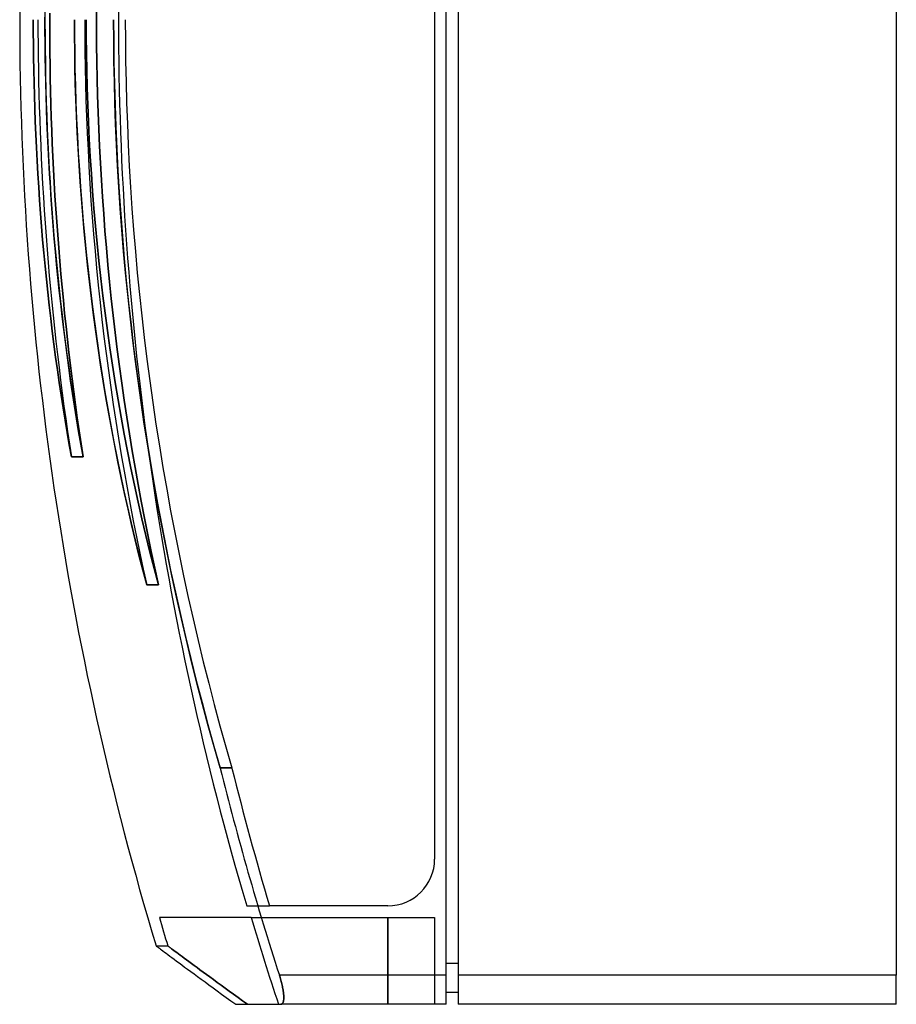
# Model space of a CAD drawing. Header units: millimetres. Extents: x -150 to 20, y -169 to 169.
# Tile 1 of 2: x -150 to 0, y -169 to 0. Entities that reach past the tile are written whole.
import ezdxf

# ---------------------------------------------------------------- set-up
doc = ezdxf.new("R2010")
doc.units = ezdxf.units.MM
doc.layers.add('MAIN-1', color=7, linetype='Continuous')
doc.layers.add('MAIN-2', color=7, linetype='Continuous')

msp = doc.modelspace()

# ---------------------------------------------------------------- linework, layer by layer
at = {"layer": 'MAIN-1'}
for p, q in [((-77, -163.5), (-77, 163.5)), ((-75, 163.5), (-75, -163.5)), ((0, 163.5), (0, -163.5)), ((-79, 143.65), (-79, -143.65)), ((-146.87, 0), (-146.87, -2.08)), ((-140.62, -2.7), (-140.63, 0)), ((-138.87, 0), (-138.86, -2.71)), ((-147.67, -2.13), (-147.67, 0)), ((-133.91, -3.53), (-133.93, 0)), ((-131.93, 0), (-131.91, -3.52)), ((-147.65, -4.27), (-147.67, -2.13)), ((-146.87, -2.08), (-146.86, -4.17)), ((-140.59, -5.42), (-140.62, -2.7)), ((-138.86, -2.71), (-138.83, -5.45)), ((-147.63, -6.43), (-147.65, -4.27)), ((-146.86, -4.17), (-146.83, -6.28)), ((-133.87, -7.07), (-133.91, -3.53)), ((-131.91, -3.52), (-131.87, -7.07)), ((-147.59, -8.61), (-147.63, -6.43)), ((-146.83, -6.28), (-146.8, -8.41)), ((-140.54, -8.16), (-140.59, -5.42)), ((-138.83, -5.45), (-138.79, -8.2)), ((-146.8, -8.41), (-146.76, -10.55)), ((-140.48, -10.91), (-140.54, -8.16)), ((-138.79, -8.2), (-138.73, -10.98)), ((-133.8, -10.64), (-133.87, -7.07)), ((-131.87, -7.07), (-131.8, -10.63)), ((-147.54, -10.8), (-147.59, -8.61)), ((-147.48, -13), (-147.54, -10.8)), ((-146.76, -10.55), (-146.71, -12.71)), ((-140.39, -13.69), (-140.48, -10.91)), ((-138.73, -10.98), (-138.66, -13.78)), ((-133.71, -14.22), (-133.8, -10.64)), ((-131.8, -10.63), (-131.71, -14.21)), ((-147.41, -15.21), (-147.48, -13)), ((-146.71, -12.71), (-146.65, -14.88)), ((-146.65, -14.88), (-146.58, -17.06)), ((-140.28, -16.48), (-140.39, -13.69)), ((-138.66, -13.78), (-138.56, -16.6)), ((-133.58, -17.81), (-133.71, -14.22)), ((-131.71, -14.21), (-131.58, -17.8)), ((-147.33, -17.43), (-147.41, -15.21)), ((-140.16, -19.29), (-140.28, -16.48)), ((-138.56, -16.6), (-138.45, -19.44)), ((-147.24, -19.66), (-147.33, -17.43)), ((-146.58, -17.06), (-146.5, -19.25)), ((-133.43, -21.42), (-133.58, -17.81)), ((-131.58, -17.8), (-131.43, -21.41)), ((-147.13, -21.89), (-147.24, -19.66)), ((-146.5, -19.25), (-146.41, -21.46)), ((-140.01, -22.1), (-140.16, -19.29)), ((-138.45, -19.44), (-138.31, -22.29)), ((-147.02, -24.14), (-147.13, -21.89)), ((-146.41, -21.46), (-146.31, -23.67)), ((-133.24, -25.05), (-133.43, -21.42)), ((-131.43, -21.41), (-131.24, -25.04)), ((-139.84, -24.93), (-140.01, -22.1)), ((-138.31, -22.29), (-138.16, -25.15)), ((-146.89, -26.39), (-147.02, -24.14)), ((-146.31, -23.67), (-146.2, -25.89)), ((-139.65, -27.77), (-139.84, -24.93)), ((-138.16, -25.15), (-137.99, -28.03)), ((-133.03, -28.68), (-133.24, -25.05)), ((-131.24, -25.04), (-131.03, -28.67)), ((-146.75, -28.64), (-146.89, -26.39)), ((-146.2, -25.89), (-146.07, -28.11)), ((-146.59, -30.89), (-146.75, -28.64)), ((-146.07, -28.11), (-145.94, -30.35)), ((-139.44, -30.61), (-139.65, -27.77)), ((-137.99, -28.03), (-137.8, -30.92)), ((-132.79, -32.33), (-133.03, -28.68)), ((-131.03, -28.67), (-130.79, -32.32)), ((-146.43, -33.15), (-146.59, -30.89)), ((-145.94, -30.35), (-145.8, -32.59)), ((-139.21, -33.46), (-139.44, -30.61)), ((-137.8, -30.92), (-137.59, -33.81)), ((-146.25, -35.4), (-146.43, -33.15)), ((-145.8, -32.59), (-145.64, -34.83)), ((-138.95, -36.31), (-139.21, -33.46)), ((-132.52, -35.99), (-132.79, -32.33)), ((-130.79, -32.32), (-130.52, -35.98)), ((-145.64, -34.83), (-145.48, -37.07)), ((-137.59, -33.81), (-137.36, -36.72)), ((-146.07, -37.66), (-146.25, -35.4)), ((-138.67, -39.16), (-138.95, -36.31)), ((-137.36, -36.72), (-137.11, -39.63)), ((-132.21, -39.66), (-132.52, -35.99)), ((-130.52, -35.98), (-130.21, -39.65)), ((-145.87, -39.91), (-146.07, -37.66)), ((-145.48, -37.07), (-145.31, -39.32)), ((-145.65, -42.16), (-145.87, -39.91)), ((-145.31, -39.32), (-145.12, -41.57)), ((-138.38, -42.01), (-138.67, -39.16)), ((-137.11, -39.63), (-136.85, -42.54)), ((-131.88, -43.33), (-132.21, -39.66)), ((-130.21, -39.65), (-129.88, -43.32)), ((-145.12, -41.57), (-144.93, -43.82)), ((-138.06, -44.86), (-138.38, -42.01)), ((-145.43, -44.41), (-145.65, -42.16)), ((-136.85, -42.54), (-136.56, -45.46)), ((-131.52, -47.01), (-131.88, -43.33)), ((-129.88, -43.32), (-129.52, -47.01)), ((-145.2, -46.65), (-145.43, -44.41)), ((-144.93, -43.82), (-144.72, -46.07)), ((-137.72, -47.71), (-138.06, -44.86)), ((-136.56, -45.46), (-136.25, -48.38)), ((-144.95, -48.88), (-145.2, -46.65)), ((-144.72, -46.07), (-144.5, -48.32)), ((-131.12, -50.71), (-131.52, -47.01)), ((-129.52, -47.01), (-129.12, -50.7)), ((-144.5, -48.32), (-144.28, -50.56)), ((-137.36, -50.56), (-137.72, -47.71)), ((-136.25, -48.38), (-135.92, -51.3)), ((-144.69, -51.11), (-144.95, -48.88)), ((-144.42, -53.33), (-144.69, -51.11)), ((-144.28, -50.56), (-144.04, -52.8)), ((-136.98, -53.39), (-137.36, -50.56)), ((-135.92, -51.3), (-135.58, -54.21)), ((-130.7, -54.4), (-131.12, -50.71)), ((-129.12, -50.7), (-128.7, -54.4)), ((-144.14, -55.54), (-144.42, -53.33)), ((-144.04, -52.8), (-143.79, -55.04)), ((-136.57, -56.22), (-136.98, -53.39)), ((-143.85, -57.74), (-144.14, -55.54)), ((-143.79, -55.04), (-143.54, -57.27)), ((-135.58, -54.21), (-135.21, -57.12)), ((-130.24, -58.1), (-130.7, -54.4)), ((-128.7, -54.4), (-128.24, -58.1)), ((-143.54, -57.27), (-143.27, -59.5)), ((-136.15, -59.04), (-136.57, -56.22)), ((-135.21, -57.12), (-134.83, -60.03)), ((-143.55, -59.92), (-143.85, -57.74)), ((-129.75, -61.81), (-130.24, -58.1)), ((-128.24, -58.1), (-127.75, -61.8)), ((-143.24, -62.1), (-143.55, -59.92)), ((-143.27, -59.5), (-143, -61.71)), ((-135.7, -61.85), (-136.15, -59.04)), ((-134.83, -60.03), (-134.42, -62.93)), ((-142.91, -64.26), (-143.24, -62.1)), ((-143, -61.71), (-142.71, -63.92)), ((-135.24, -64.65), (-135.7, -61.85)), ((-129.23, -65.51), (-129.75, -61.81)), ((-127.75, -61.8), (-127.23, -65.51)), ((-142.71, -63.92), (-142.42, -66.12)), ((-134.42, -62.93), (-134, -65.83)), ((-142.58, -66.4), (-142.91, -64.26)), ((-134.76, -67.43), (-135.24, -64.65)), ((-128.68, -69.22), (-129.23, -65.51)), ((-127.23, -65.51), (-126.68, -69.22)), ((-142.24, -68.53), (-142.58, -66.4)), ((-142.42, -66.12), (-142.11, -68.31)), ((-134, -65.83), (-133.56, -68.71)), ((-141.89, -70.64), (-142.24, -68.53)), ((-142.11, -68.31), (-141.8, -70.49)), ((-134.25, -70.2), (-134.76, -67.43)), ((-133.56, -68.71), (-133.11, -71.59)), ((-141.53, -72.74), (-141.89, -70.64)), ((-141.8, -70.49), (-141.48, -72.66)), ((-133.73, -72.95), (-134.25, -70.2)), ((-128.1, -72.93), (-128.68, -69.22)), ((-126.68, -69.22), (-126.1, -72.94)), ((-133.11, -71.59), (-132.63, -74.45)), ((-141.16, -74.82), (-141.53, -72.74)), ((-141.48, -72.66), (-141.16, -74.82)), ((-133.19, -75.68), (-133.73, -72.95)), ((-127.49, -76.64), (-128.1, -72.93)), ((-126.1, -72.94), (-125.49, -76.65)), ((-132.63, -78.4), (-133.19, -75.68)), ((-132.63, -74.45), (-132.14, -77.29)), ((-132.14, -77.29), (-131.63, -80.13)), ((-126.85, -80.35), (-127.49, -76.64)), ((-125.49, -76.65), (-124.85, -80.36)), ((-132.05, -81.09), (-132.63, -78.4)), ((-131.63, -80.13), (-131.11, -82.94)), ((-126.17, -84.06), (-126.85, -80.35)), ((-124.85, -80.36), (-124.17, -84.06)), ((-131.46, -83.76), (-132.05, -81.09)), ((-130.85, -86.41), (-131.46, -83.76)), ((-131.11, -82.94), (-130.57, -85.74)), ((-125.47, -87.76), (-126.17, -84.06)), ((-124.17, -84.06), (-123.47, -87.77)), ((-130.57, -85.74), (-130.01, -88.52)), ((-130.23, -89.03), (-130.85, -86.41)), ((-129.59, -91.62), (-130.23, -89.03)), ((-130.01, -88.52), (-129.44, -91.28)), ((-124.73, -91.46), (-125.47, -87.76)), ((-123.47, -87.77), (-122.73, -91.47)), ((-128.93, -94.19), (-129.59, -91.62)), ((-129.44, -91.28), (-128.86, -94.01)), ((-123.96, -95.16), (-124.73, -91.46)), ((-122.73, -91.47), (-121.96, -95.17)), ((-128.26, -96.73), (-128.93, -94.19)), ((-128.86, -94.01), (-128.26, -96.73)), ((-123.16, -98.85), (-123.96, -95.16)), ((-121.96, -95.17), (-121.16, -98.86)), ((-122.33, -102.53), (-123.16, -98.85)), ((-121.16, -98.86), (-120.33, -102.54)), ((-121.48, -106.21), (-122.33, -102.53)), ((-120.33, -102.54), (-119.47, -106.22)), ((-120.59, -109.87), (-121.48, -106.21)), ((-119.47, -106.22), (-118.58, -109.88)), ((-119.67, -113.53), (-120.59, -109.87)), ((-118.58, -109.88), (-117.66, -113.54)), ((-118.72, -117.18), (-119.67, -113.53)), ((-117.66, -113.54), (-116.71, -117.19)), ((-117.74, -120.82), (-118.72, -117.18)), ((-116.71, -117.19), (-115.74, -120.82)), ((-116.73, -124.45), (-117.74, -120.82)), ((-115.74, -120.82), (-114.73, -124.45)), ((-115.69, -128.06), (-116.73, -124.45)), ((-114.73, -124.45), (-113.69, -128.06)), ((-113.69, -128.06), (-115.69, -128.06)), ((-87, -151.65), (-107.25, -151.65)), ((-126.65, -158.51), (-126.67, -158.5)), ((-126.67, -158.5), (-126.66, -158.51)), ((-126.66, -158.51), (-126.63, -158.53)), ((-126.61, -158.54), (-126.65, -158.51)), ((-126.63, -158.53), (-126.57, -158.57)), ((-126.55, -158.58), (-126.61, -158.54)), ((-126.57, -158.57), (-126.49, -158.63)), ((-126.47, -158.65), (-126.55, -158.58)), ((-126.49, -158.63), (-126.39, -158.71)), ((-126.39, -158.71), (-126.26, -158.8)), ((-126.26, -158.8), (-126.1, -158.92)), ((-126.1, -158.92), (-125.93, -159.05)), ((-125.93, -159.05), (-125.72, -159.2)), ((-125.72, -159.2), (-125.49, -159.37)), ((-125.49, -159.37), (-125.24, -159.56)), ((-125.24, -159.56), (-124.96, -159.77)), ((-124.96, -159.77), (-124.65, -159.99)), ((-124.65, -159.99), (-124.32, -160.24)), ((-124.32, -160.24), (-123.96, -160.5)), ((-123.96, -160.5), (-123.58, -160.79)), ((-123.58, -160.79), (-123.17, -161.09)), ((-123.17, -161.09), (-122.73, -161.41)), ((-122.73, -161.41), (-122.27, -161.76)), ((-122.27, -161.76), (-121.78, -162.12)), ((-75, -161.5), (-77, -161.5)), ((-121.78, -162.12), (-121.26, -162.5)), ((-121.26, -162.5), (-120.72, -162.9)), ((-120.72, -162.9), (-120.15, -163.31)), ((-120.15, -163.31), (-119.56, -163.75)), ((-119.56, -163.75), (-118.93, -164.21)), ((-118.93, -164.21), (-118.29, -164.68)), ((-118.29, -164.68), (-117.61, -165.17)), ((-105.51, -163.71), (-105.57, -163.5)), ((-77, -163.5), (-105.57, -163.5)), ((-105.44, -163.92), (-105.51, -163.71)), ((-105.38, -164.14), (-105.44, -163.92)), ((-105.32, -164.36), (-105.38, -164.14)), ((-105.26, -164.58), (-105.32, -164.36)), ((-105.2, -164.79), (-105.26, -164.58)), ((-105.15, -165.01), (-105.2, -164.79)), ((-105.1, -165.22), (-105.15, -165.01)), ((-77, -168.5), (-77, -163.5)), ((-75, -163.5), (-75, -168.5)), ((0, -163.5), (-75, -163.5)), ((0, -168.5), (0, -163.5)), ((-117.61, -165.17), (-116.91, -165.68)), ((-116.91, -165.68), (-116.19, -166.21)), ((-116.19, -166.21), (-115.44, -166.76)), ((-115.44, -166.76), (-114.66, -167.32)), ((-105.05, -165.44), (-105.1, -165.22)), ((-105.01, -165.64), (-105.05, -165.44)), ((-104.97, -165.85), (-105.01, -165.64)), ((-104.94, -166.05), (-104.97, -165.85)), ((-104.91, -166.24), (-104.94, -166.05)), ((-104.88, -166.43), (-104.91, -166.24)), ((-104.86, -166.61), (-104.88, -166.43)), ((-104.84, -166.78), (-104.86, -166.61)), ((-104.83, -166.94), (-104.84, -166.78)), ((-75, -166.5), (-77, -166.5)), ((-114.66, -167.32), (-113.86, -167.9)), ((-113.86, -167.9), (-113.04, -168.5)), ((-105.31, -168.5), (-105.25, -168.5)), ((-105.25, -168.5), (-105.2, -168.48)), ((-105.2, -168.48), (-105.15, -168.46)), ((-105.15, -168.46), (-105.1, -168.42)), ((-105.1, -168.42), (-105.05, -168.38)), ((-105.05, -168.38), (-105.01, -168.33)), ((-105.01, -168.33), (-104.97, -168.26)), ((-104.97, -168.26), (-104.94, -168.19)), ((-104.94, -168.19), (-104.91, -168.1)), ((-104.91, -168.1), (-104.88, -168)), ((-104.88, -168), (-104.86, -167.9)), ((-104.86, -167.9), (-104.84, -167.79)), ((-104.84, -167.79), (-104.83, -167.66)), ((-104.82, -167.1), (-104.83, -166.94)), ((-104.83, -167.66), (-104.82, -167.53)), ((-104.82, -167.25), (-104.82, -167.1)), ((-104.82, -167.4), (-104.82, -167.25)), ((-104.82, -167.53), (-104.82, -167.4)), ((-113.04, -168.5), (-105.31, -168.5)), ((-77, -168.5), (-105.31, -168.5)), ((0, -168.5), (-75, -168.5))]:
    msp.add_line(p, q, dxfattribs=at)
for centre, radius, start, end in [((400, 0), 550, 163.2509, 180), ((400, 0), 550, 180, 196.7491), ((400, 0), 531.35, 193.9463, 197.921), ((402, 0), 531.35, 193.9463, 196.583), ((-87, -143.65), 8, 270, 0)]:
    msp.add_arc(centre, radius, start, end, dxfattribs=at)
at = {"layer": 'MAIN-2'}
for p, q in [((-145.67, 1.82), (-145.67, -0.44)), ((-147.67, 0), (-147.67, -2.13)), ((-145.67, -1.82), (-145.67, 0.44)), ((-144.87, 1.11), (-144.87, -1.11)), ((-144.87, -1.11), (-144.87, 1.11)), ((-138.62, -2.88), (-138.63, 0)), ((-136.87, 1.44), (-136.87, -1.44)), ((-136.87, -1.44), (-136.87, 1.44)), ((-133.93, 0), (-133.91, -3.63)), ((-145.67, -0.44), (-145.66, -2.71)), ((-144.87, -1.11), (-144.86, -3.34)), ((-144.86, -3.34), (-144.87, -1.11)), ((-140.63, 0), (-140.62, -2.78)), ((-138.63, 0), (-138.62, -2.88)), ((-136.87, -1.44), (-136.85, -4.32)), ((-136.85, -4.32), (-136.87, -1.44)), ((-147.67, -2.13), (-147.65, -4.27)), ((-145.65, -4.08), (-145.67, -1.82)), ((-145.66, -2.71), (-145.64, -4.98)), ((-144.86, -3.34), (-144.84, -5.56)), ((-144.84, -5.56), (-144.86, -3.34)), ((-140.62, -2.78), (-140.59, -5.58)), ((-138.59, -5.78), (-138.62, -2.88)), ((-138.62, -2.88), (-138.59, -5.78)), ((-147.65, -4.27), (-147.63, -6.43)), ((-145.63, -6.33), (-145.65, -4.08)), ((-145.64, -4.98), (-145.61, -7.25)), ((-136.85, -4.32), (-136.81, -7.2)), ((-136.81, -7.2), (-136.85, -4.32)), ((-133.91, -3.63), (-133.87, -7.28)), ((-147.63, -6.43), (-147.59, -8.61)), ((-145.59, -8.58), (-145.63, -6.33)), ((-144.84, -5.56), (-144.81, -7.79)), ((-144.81, -7.79), (-144.84, -5.56)), ((-140.59, -5.58), (-140.54, -8.4)), ((-138.53, -8.69), (-138.59, -5.78)), ((-138.59, -5.78), (-138.53, -8.69)), ((-145.61, -7.25), (-145.57, -9.53)), ((-144.81, -7.79), (-144.77, -10.02)), ((-144.77, -10.02), (-144.81, -7.79)), ((-140.54, -8.4), (-140.47, -11.24)), ((-136.81, -7.2), (-136.75, -10.09)), ((-136.75, -10.09), (-136.81, -7.2)), ((-133.87, -7.28), (-133.79, -10.95)), ((-147.59, -8.61), (-147.54, -10.8)), ((-145.54, -10.82), (-145.59, -8.58)), ((-145.57, -9.53), (-145.52, -11.81)), ((-144.77, -10.02), (-144.72, -12.25)), ((-144.72, -12.25), (-144.77, -10.02)), ((-138.46, -11.62), (-138.53, -8.69)), ((-138.53, -8.69), (-138.46, -11.62)), ((-136.75, -10.09), (-136.68, -12.97)), ((-136.68, -12.97), (-136.75, -10.09)), ((-147.54, -10.8), (-147.48, -13)), ((-145.48, -13.05), (-145.54, -10.82)), ((-140.47, -11.24), (-140.38, -14.1)), ((-138.36, -14.55), (-138.46, -11.62)), ((-138.46, -11.62), (-138.36, -14.55)), ((-133.79, -10.95), (-133.69, -14.64)), ((-147.48, -13), (-147.41, -15.21)), ((-145.52, -11.81), (-145.45, -14.09)), ((-145.41, -15.28), (-145.48, -13.05)), ((-144.72, -12.25), (-144.66, -14.48)), ((-144.66, -14.48), (-144.72, -12.25)), ((-136.68, -12.97), (-136.59, -15.86)), ((-136.59, -15.86), (-136.68, -12.97)), ((-145.45, -14.09), (-145.37, -16.37)), ((-144.66, -14.48), (-144.59, -16.71)), ((-144.59, -16.71), (-144.66, -14.48)), ((-140.38, -14.1), (-140.26, -16.98)), ((-138.24, -17.5), (-138.36, -14.55)), ((-138.36, -14.55), (-138.24, -17.5)), ((-133.69, -14.64), (-133.56, -18.34)), ((-147.41, -15.21), (-147.33, -17.43)), ((-145.33, -17.5), (-145.41, -15.28)), ((-145.37, -16.37), (-145.28, -18.66)), ((-144.59, -16.71), (-144.51, -18.94)), ((-144.51, -18.94), (-144.59, -16.71)), ((-136.59, -15.86), (-136.48, -18.76)), ((-136.48, -18.76), (-136.59, -15.86)), ((-147.33, -17.43), (-147.24, -19.66)), ((-145.23, -19.72), (-145.33, -17.5)), ((-140.26, -16.98), (-140.13, -19.87)), ((-138.1, -20.45), (-138.24, -17.5)), ((-138.24, -17.5), (-138.1, -20.45)), ((-133.56, -18.34), (-133.4, -22.06)), ((-147.24, -19.66), (-147.13, -21.89)), ((-145.28, -18.66), (-145.18, -20.94)), ((-145.13, -21.93), (-145.23, -19.72)), ((-144.51, -18.94), (-144.42, -21.18)), ((-144.42, -21.18), (-144.51, -18.94)), ((-140.13, -19.87), (-139.97, -22.77)), ((-136.48, -18.76), (-136.34, -21.65)), ((-136.34, -21.65), (-136.48, -18.76)), ((-147.13, -21.89), (-147.02, -24.14)), ((-145.18, -20.94), (-145.06, -23.23)), ((-144.42, -21.18), (-144.32, -23.41)), ((-144.32, -23.41), (-144.42, -21.18)), ((-137.93, -23.41), (-138.1, -20.45)), ((-138.1, -20.45), (-137.93, -23.41)), ((-136.34, -21.65), (-136.2, -24.55)), ((-136.2, -24.55), (-136.34, -21.65)), ((-145.01, -24.15), (-145.13, -21.93)), ((-145.06, -23.23), (-144.94, -25.51)), ((-144.32, -23.41), (-144.21, -25.65)), ((-144.21, -25.65), (-144.32, -23.41)), ((-139.97, -22.77), (-139.79, -25.68)), ((-137.74, -26.38), (-137.93, -23.41)), ((-137.93, -23.41), (-137.74, -26.38)), ((-133.4, -22.06), (-133.2, -25.79)), ((-147.02, -24.14), (-146.89, -26.39)), ((-144.89, -26.37), (-145.01, -24.15)), ((-136.2, -24.55), (-136.03, -27.44)), ((-136.03, -27.44), (-136.2, -24.55)), ((-146.89, -26.39), (-146.75, -28.64)), ((-144.94, -25.51), (-144.8, -27.8)), ((-144.75, -28.59), (-144.89, -26.37)), ((-144.21, -25.65), (-144.09, -27.89)), ((-144.09, -27.89), (-144.21, -25.65)), ((-139.79, -25.68), (-139.59, -28.6)), ((-137.53, -29.36), (-137.74, -26.38)), ((-137.74, -26.38), (-137.53, -29.36)), ((-133.2, -25.79), (-132.98, -29.54)), ((-146.75, -28.64), (-146.59, -30.89)), ((-144.8, -27.8), (-144.65, -30.08)), ((-144.6, -30.81), (-144.75, -28.59)), ((-144.09, -27.89), (-143.96, -30.12)), ((-143.96, -30.12), (-144.09, -27.89)), ((-139.59, -28.6), (-139.37, -31.53)), ((-136.03, -27.44), (-135.84, -30.34)), ((-135.84, -30.34), (-136.03, -27.44)), ((-144.65, -30.08), (-144.49, -32.36)), ((-143.96, -30.12), (-143.81, -32.36)), ((-143.81, -32.36), (-143.96, -30.12)), ((-137.3, -32.33), (-137.53, -29.36)), ((-137.53, -29.36), (-137.3, -32.33)), ((-132.98, -29.54), (-132.72, -33.3)), ((-146.59, -30.89), (-146.43, -33.15)), ((-144.44, -33.03), (-144.6, -30.81)), ((-139.37, -31.53), (-139.12, -34.46)), ((-135.84, -30.34), (-135.63, -33.24)), ((-135.63, -33.24), (-135.84, -30.34)), ((-146.43, -33.15), (-146.25, -35.4)), ((-144.49, -32.36), (-144.31, -34.64)), ((-144.27, -35.26), (-144.44, -33.03)), ((-143.81, -32.36), (-143.66, -34.6)), ((-143.66, -34.6), (-143.81, -32.36)), ((-137.04, -35.32), (-137.3, -32.33)), ((-137.3, -32.33), (-137.04, -35.32)), ((-135.63, -33.24), (-135.41, -36.14)), ((-135.41, -36.14), (-135.63, -33.24)), ((-132.72, -33.3), (-132.43, -37.07)), ((-144.31, -34.64), (-144.13, -36.92)), ((-144.08, -37.48), (-144.27, -35.26)), ((-143.66, -34.6), (-143.5, -36.84)), ((-143.5, -36.84), (-143.66, -34.6)), ((-139.12, -34.46), (-138.85, -37.4)), ((-136.76, -38.3), (-137.04, -35.32)), ((-137.04, -35.32), (-136.76, -38.3)), ((-146.25, -35.4), (-146.07, -37.66)), ((-144.13, -36.92), (-143.93, -39.19)), ((-143.5, -36.84), (-143.33, -39.07)), ((-143.33, -39.07), (-143.5, -36.84)), ((-135.41, -36.14), (-135.17, -39.04)), ((-135.17, -39.04), (-135.41, -36.14)), ((-132.43, -37.07), (-132.11, -40.84)), ((-146.07, -37.66), (-145.87, -39.91)), ((-143.88, -39.7), (-144.08, -37.48)), ((-138.85, -37.4), (-138.56, -40.34)), ((-136.46, -41.28), (-136.76, -38.3)), ((-136.76, -38.3), (-136.46, -41.28)), ((-145.87, -39.91), (-145.65, -42.16)), ((-143.93, -39.19), (-143.72, -41.46)), ((-143.68, -41.92), (-143.88, -39.7)), ((-143.33, -39.07), (-143.14, -41.31)), ((-143.14, -41.31), (-143.33, -39.07)), ((-138.56, -40.34), (-138.24, -43.27)), ((-135.17, -39.04), (-134.9, -41.94)), ((-134.9, -41.94), (-135.17, -39.04)), ((-143.72, -41.46), (-143.5, -43.73)), ((-143.46, -44.14), (-143.68, -41.92)), ((-143.14, -41.31), (-142.95, -43.55)), ((-142.95, -43.55), (-143.14, -41.31)), ((-136.13, -44.27), (-136.46, -41.28)), ((-136.46, -41.28), (-136.13, -44.27)), ((-134.9, -41.94), (-134.62, -44.84)), ((-134.62, -44.84), (-134.9, -41.94)), ((-132.11, -40.84), (-131.76, -44.63)), ((-145.65, -42.16), (-145.43, -44.41)), ((-143.5, -43.73), (-143.27, -45.99)), ((-142.95, -43.55), (-142.75, -45.79)), ((-142.75, -45.79), (-142.95, -43.55)), ((-138.24, -43.27), (-137.9, -46.21)), ((-145.43, -44.41), (-145.2, -46.65)), ((-143.23, -46.36), (-143.46, -44.14)), ((-135.78, -47.25), (-136.13, -44.27)), ((-136.13, -44.27), (-135.78, -47.25)), ((-134.62, -44.84), (-134.32, -47.74)), ((-134.32, -47.74), (-134.62, -44.84)), ((-131.76, -44.63), (-131.37, -48.43)), ((-145.2, -46.65), (-144.95, -48.88)), ((-143.27, -45.99), (-143.02, -48.25)), ((-142.98, -48.58), (-143.23, -46.36)), ((-142.75, -45.79), (-142.53, -48.02)), ((-142.53, -48.02), (-142.75, -45.79)), ((-137.9, -46.21), (-137.54, -49.14)), ((-143.02, -48.25), (-142.76, -50.5)), ((-142.73, -50.79), (-142.98, -48.58)), ((-142.53, -48.02), (-142.31, -50.26)), ((-142.31, -50.26), (-142.53, -48.02)), ((-135.4, -50.23), (-135.78, -47.25)), ((-135.78, -47.25), (-135.4, -50.23)), ((-134.32, -47.74), (-134, -50.64)), ((-134, -50.64), (-134.32, -47.74)), ((-131.37, -48.43), (-130.95, -52.23)), ((-144.95, -48.88), (-144.69, -51.11)), ((-142.76, -50.5), (-142.49, -52.75)), ((-142.31, -50.26), (-142.07, -52.5)), ((-142.07, -52.5), (-142.31, -50.26)), ((-137.54, -49.14), (-137.16, -52.06)), ((-135, -53.21), (-135.4, -50.23)), ((-135.4, -50.23), (-135, -53.21)), ((-144.69, -51.11), (-144.42, -53.33)), ((-142.46, -53), (-142.73, -50.79)), ((-137.16, -52.06), (-136.75, -54.98)), ((-134, -50.64), (-133.66, -53.54)), ((-133.66, -53.54), (-134, -50.64)), ((-130.95, -52.23), (-130.5, -56.03)), ((-144.42, -53.33), (-144.14, -55.54)), ((-142.49, -52.75), (-142.21, -54.99)), ((-142.18, -55.2), (-142.46, -53)), ((-142.07, -52.5), (-141.83, -54.73)), ((-141.83, -54.73), (-142.07, -52.5)), ((-134.58, -56.18), (-135, -53.21)), ((-135, -53.21), (-134.58, -56.18)), ((-133.66, -53.54), (-133.3, -56.43)), ((-133.3, -56.43), (-133.66, -53.54)), ((-144.14, -55.54), (-143.85, -57.74)), ((-142.21, -54.99), (-141.92, -57.22)), ((-141.89, -57.4), (-142.18, -55.2)), ((-141.83, -54.73), (-141.57, -56.97)), ((-141.57, -56.97), (-141.83, -54.73)), ((-136.75, -54.98), (-136.33, -57.88)), ((-141.92, -57.22), (-141.61, -59.45)), ((-141.57, -56.97), (-141.31, -59.2)), ((-141.31, -59.2), (-141.57, -56.97)), ((-134.13, -59.15), (-134.58, -56.18)), ((-134.58, -56.18), (-134.13, -59.15)), ((-133.3, -56.43), (-132.92, -59.33)), ((-132.92, -59.33), (-133.3, -56.43)), ((-130.5, -56.03), (-130.02, -59.84)), ((-143.85, -57.74), (-143.55, -59.92)), ((-141.59, -59.6), (-141.89, -57.4)), ((-136.33, -57.88), (-135.88, -60.78)), ((-143.55, -59.92), (-143.24, -62.1)), ((-141.61, -59.45), (-141.3, -61.67)), ((-141.28, -61.79), (-141.59, -59.6)), ((-141.31, -59.2), (-141.03, -61.44)), ((-141.03, -61.44), (-141.31, -59.2)), ((-133.66, -62.1), (-134.13, -59.15)), ((-134.13, -59.15), (-133.66, -62.1)), ((-132.92, -59.33), (-132.52, -62.22)), ((-132.52, -62.22), (-132.92, -59.33)), ((-130.02, -59.84), (-129.5, -63.66)), ((-143.24, -62.1), (-142.91, -64.26)), ((-141.3, -61.67), (-140.97, -63.88)), ((-140.95, -63.98), (-141.28, -61.79)), ((-141.03, -61.44), (-140.74, -63.67)), ((-140.74, -63.67), (-141.03, -61.44)), ((-135.88, -60.78), (-135.41, -63.66)), ((-133.17, -65.06), (-133.66, -62.1)), ((-133.66, -62.1), (-133.17, -65.06)), ((-132.52, -62.22), (-132.11, -65.11)), ((-132.11, -65.11), (-132.52, -62.22)), ((-140.97, -63.88), (-140.63, -66.09)), ((-140.62, -66.16), (-140.95, -63.98)), ((-140.74, -63.67), (-140.45, -65.9)), ((-140.45, -65.9), (-140.74, -63.67)), ((-135.41, -63.66), (-134.91, -66.53)), ((-129.5, -63.66), (-128.95, -67.48)), ((-142.91, -64.26), (-142.58, -66.4)), ((-132.65, -68), (-133.17, -65.06)), ((-133.17, -65.06), (-132.65, -68)), ((-132.11, -65.11), (-131.67, -68)), ((-131.67, -68), (-132.11, -65.11)), ((-142.58, -66.4), (-142.24, -68.53)), ((-140.63, -66.09), (-140.28, -68.28)), ((-140.27, -68.33), (-140.62, -66.16)), ((-140.45, -65.9), (-140.14, -68.13)), ((-140.14, -68.13), (-140.45, -65.9)), ((-134.91, -66.53), (-134.4, -69.39)), ((-142.24, -68.53), (-141.89, -70.64)), ((-140.28, -68.28), (-139.92, -70.47)), ((-139.91, -70.5), (-140.27, -68.33)), ((-140.14, -68.13), (-139.82, -70.36)), ((-139.82, -70.36), (-140.14, -68.13)), ((-132.12, -70.93), (-132.65, -68)), ((-132.65, -68), (-132.12, -70.93)), ((-131.67, -68), (-131.22, -70.89)), ((-131.22, -70.89), (-131.67, -68)), ((-128.95, -67.48), (-128.36, -71.3)), ((-141.89, -70.64), (-141.53, -72.74)), ((-139.92, -70.47), (-139.54, -72.65)), ((-139.54, -72.66), (-139.91, -70.5)), ((-139.82, -70.36), (-139.49, -72.59)), ((-139.49, -72.59), (-139.82, -70.36)), ((-134.4, -69.39), (-133.87, -72.23)), ((-133.87, -72.23), (-133.32, -75.04)), ((-131.55, -73.85), (-132.12, -70.93)), ((-132.12, -70.93), (-131.55, -73.85)), ((-131.22, -70.89), (-130.74, -73.78)), ((-130.74, -73.78), (-131.22, -70.89)), ((-128.36, -71.3), (-127.75, -75.11)), ((-141.53, -72.74), (-141.16, -74.82)), ((-139.54, -72.65), (-139.16, -74.82)), ((-139.16, -74.82), (-139.54, -72.66)), ((-139.49, -72.59), (-139.16, -74.82)), ((-139.16, -74.82), (-139.49, -72.59)), ((-130.97, -76.76), (-131.55, -73.85)), ((-131.55, -73.85), (-130.97, -76.76)), ((-130.74, -73.78), (-130.25, -76.66)), ((-130.25, -76.66), (-130.74, -73.78)), ((-141.16, -74.82), (-139.16, -74.82)), ((-139.16, -74.82), (-141.16, -74.82)), ((-133.32, -75.04), (-132.75, -77.84)), ((-127.75, -75.11), (-127.1, -78.93)), ((-130.36, -79.66), (-130.97, -76.76)), ((-130.97, -76.76), (-130.36, -79.66)), ((-130.25, -76.66), (-129.74, -79.54)), ((-129.74, -79.54), (-130.25, -76.66)), ((-132.75, -77.84), (-132.16, -80.62)), ((-127.1, -78.93), (-126.42, -82.75)), ((-132.16, -80.62), (-131.55, -83.37)), ((-129.73, -82.54), (-130.36, -79.66)), ((-130.36, -79.66), (-129.73, -82.54)), ((-129.74, -79.54), (-129.21, -82.41)), ((-129.21, -82.41), (-129.74, -79.54)), ((-129.08, -85.41), (-129.73, -82.54)), ((-129.73, -82.54), (-129.08, -85.41)), ((-129.21, -82.41), (-128.66, -85.28)), ((-128.66, -85.28), (-129.21, -82.41)), ((-131.55, -83.37), (-130.92, -86.1)), ((-126.42, -82.75), (-125.7, -86.56)), ((-128.41, -88.27), (-129.08, -85.41)), ((-129.08, -85.41), (-128.41, -88.27)), ((-128.66, -85.28), (-128.09, -88.15)), ((-128.09, -88.15), (-128.66, -85.28)), ((-130.92, -86.1), (-130.28, -88.8)), ((-125.7, -86.56), (-124.95, -90.37)), ((-130.28, -88.8), (-129.62, -91.47)), ((-127.71, -91.1), (-128.41, -88.27)), ((-128.41, -88.27), (-127.71, -91.1)), ((-128.09, -88.15), (-127.5, -91.01)), ((-127.5, -91.01), (-128.09, -88.15)), ((-124.95, -90.37), (-124.17, -94.18)), ((-129.62, -91.47), (-128.95, -94.11)), ((-127, -93.92), (-127.71, -91.1)), ((-127.71, -91.1), (-127, -93.92)), ((-127.5, -91.01), (-126.89, -93.87)), ((-126.89, -93.87), (-127.5, -91.01)), ((-128.95, -94.11), (-128.26, -96.73)), ((-126.26, -96.73), (-127, -93.92)), ((-127, -93.92), (-126.26, -96.73)), ((-126.89, -93.87), (-126.26, -96.73)), ((-126.26, -96.73), (-126.89, -93.87)), ((-124.17, -94.18), (-123.35, -97.98)), ((-128.26, -96.73), (-126.26, -96.73)), ((-126.26, -96.73), (-128.26, -96.73)), ((-123.35, -97.98), (-122.51, -101.77)), ((-122.51, -101.77), (-121.63, -105.56)), ((-121.63, -105.56), (-120.72, -109.34)), ((-120.72, -109.34), (-119.78, -113.1)), ((-119.78, -113.1), (-118.8, -116.86)), ((-118.8, -116.86), (-117.79, -120.61)), ((-117.79, -120.61), (-116.76, -124.34)), ((-116.76, -124.34), (-115.69, -128.06)), ((-115.69, -128.06), (-113.69, -128.06)), ((-79, -143.65), (-79, -143.65)), ((-79, -143.65), (-79, -143.65)), ((-111.16, -151.65), (-107.25, -151.65)), ((-87, -151.65), (-87, -151.65)), ((-87, -151.65), (-87, -151.65)), ((-110.4, -153.65), (-126.1, -153.65)), ((-110.4, -153.65), (-87, -153.65)), ((-87, -153.65), (-87, -168.5)), ((-87, -153.65), (-79, -153.65)), ((-87, -168.5), (-87, -153.65)), ((-79, -153.65), (-79, -168.5)), ((-79, -153.65), (-79, -153.65)), ((-126.67, -158.5), (-124.67, -158.5)), ((-124.64, -158.52), (-124.66, -158.5)), ((-124.66, -158.5), (-124.66, -158.5)), ((-124.66, -158.5), (-124.64, -158.52)), ((-124.6, -158.55), (-124.64, -158.52)), ((-124.64, -158.52), (-124.6, -158.55)), ((-124.53, -158.6), (-124.6, -158.55)), ((-124.6, -158.55), (-124.53, -158.6)), ((-124.44, -158.67), (-124.53, -158.6)), ((-124.53, -158.6), (-124.44, -158.67)), ((-124.32, -158.75), (-124.44, -158.67)), ((-124.44, -158.67), (-124.32, -158.75)), ((-124.19, -158.86), (-124.32, -158.75)), ((-124.32, -158.75), (-124.19, -158.86)), ((-124.02, -158.98), (-124.19, -158.86)), ((-124.19, -158.86), (-124.02, -158.98)), ((-123.84, -159.12), (-124.02, -158.98)), ((-124.02, -158.98), (-123.84, -159.12)), ((-123.63, -159.27), (-123.84, -159.12)), ((-123.84, -159.12), (-123.63, -159.27)), ((-123.39, -159.45), (-123.63, -159.27)), ((-123.63, -159.27), (-123.39, -159.45)), ((-123.13, -159.64), (-123.39, -159.45)), ((-123.39, -159.45), (-123.13, -159.64)), ((-122.85, -159.85), (-123.13, -159.64)), ((-123.13, -159.64), (-122.85, -159.85)), ((-122.54, -160.08), (-122.85, -159.85)), ((-122.85, -159.85), (-122.54, -160.08)), ((-122.2, -160.33), (-122.54, -160.08)), ((-122.54, -160.08), (-122.2, -160.33)), ((-121.84, -160.59), (-122.2, -160.33)), ((-122.2, -160.33), (-121.84, -160.59)), ((-121.46, -160.88), (-121.84, -160.59)), ((-121.84, -160.59), (-121.46, -160.88)), ((-121.04, -161.18), (-121.46, -160.88)), ((-121.46, -160.88), (-121.04, -161.18)), ((-120.61, -161.51), (-121.04, -161.18)), ((-121.04, -161.18), (-120.61, -161.51)), ((-120.15, -161.85), (-120.61, -161.51)), ((-120.61, -161.51), (-120.15, -161.85)), ((-75, -161.5), (-77, -161.5)), ((-119.66, -162.2), (-120.15, -161.85)), ((-120.15, -161.85), (-119.66, -162.2)), ((-119.15, -162.58), (-119.66, -162.2)), ((-119.66, -162.2), (-119.15, -162.58)), ((-118.61, -162.98), (-119.15, -162.58)), ((-119.15, -162.58), (-118.61, -162.98)), ((-118.04, -163.39), (-118.61, -162.98)), ((-118.61, -162.98), (-118.04, -163.39)), ((-117.46, -163.82), (-118.04, -163.39)), ((-118.04, -163.39), (-117.46, -163.82)), ((-116.84, -164.27), (-117.46, -163.82)), ((-117.46, -163.82), (-116.84, -164.27)), ((-116.2, -164.74), (-116.84, -164.27)), ((-116.84, -164.27), (-116.2, -164.74)), ((-115.54, -165.23), (-116.2, -164.74)), ((-116.2, -164.74), (-115.54, -165.23)), ((-105.57, -163.5), (-105.51, -163.71)), ((-77, -163.5), (-105.57, -163.5)), ((-105.51, -163.71), (-105.44, -163.92)), ((-105.44, -163.92), (-105.38, -164.14)), ((-105.38, -164.14), (-105.32, -164.36)), ((-105.32, -164.36), (-105.26, -164.58)), ((-105.26, -164.58), (-105.2, -164.79)), ((-105.2, -164.79), (-105.15, -165.01)), ((-105.15, -165.01), (-105.1, -165.22)), ((0, -163.5), (-75, -163.5)), ((-114.85, -165.73), (-115.54, -165.23)), ((-115.54, -165.23), (-114.85, -165.73)), ((-114.14, -166.25), (-114.85, -165.73)), ((-114.85, -165.73), (-114.14, -166.25)), ((-113.4, -166.79), (-114.14, -166.25)), ((-114.14, -166.25), (-113.4, -166.79)), ((-112.63, -167.34), (-113.4, -166.79)), ((-113.4, -166.79), (-112.63, -167.34)), ((-105.1, -165.22), (-105.05, -165.44)), ((-105.05, -165.44), (-105.01, -165.64)), ((-105.01, -165.64), (-104.97, -165.85)), ((-104.97, -165.85), (-104.94, -166.05)), ((-104.94, -166.05), (-104.91, -166.24)), ((-104.91, -166.24), (-104.88, -166.43)), ((-104.88, -166.43), (-104.86, -166.61)), ((-104.86, -166.61), (-104.84, -166.78)), ((-104.84, -166.78), (-104.83, -166.94)), ((-77, -166.5), (-77, -166.5)), ((-75, -166.5), (-75, -166.5)), ((-111.85, -167.91), (-112.63, -167.34)), ((-112.63, -167.34), (-111.85, -167.91)), ((-111.04, -168.5), (-111.85, -167.91)), ((-111.85, -167.91), (-111.04, -168.5)), ((-105.25, -168.5), (-105.31, -168.5)), ((-105.2, -168.48), (-105.25, -168.5)), ((-105.15, -168.46), (-105.2, -168.48)), ((-105.1, -168.42), (-105.15, -168.46)), ((-105.05, -168.38), (-105.1, -168.42)), ((-105.01, -168.33), (-105.05, -168.38)), ((-104.97, -168.26), (-105.01, -168.33)), ((-104.94, -168.19), (-104.97, -168.26)), ((-104.91, -168.1), (-104.94, -168.19)), ((-104.88, -168), (-104.91, -168.1)), ((-104.86, -167.9), (-104.88, -168)), ((-104.84, -167.79), (-104.86, -167.9)), ((-104.83, -167.66), (-104.84, -167.79)), ((-104.83, -166.94), (-104.82, -167.1)), ((-104.82, -167.53), (-104.83, -167.66)), ((-104.82, -167.1), (-104.82, -167.25)), ((-104.82, -167.25), (-104.82, -167.4)), ((-104.82, -167.4), (-104.82, -167.53)), ((-79, -168.5), (-79, -168.5)), ((-77, -168.5), (-77, -168.5)), ((-75, -168.5), (-75, -168.5)), ((0, -168.5), (0, -168.5))]:
    msp.add_line(p, q, dxfattribs=at)
for centre, radius, start, end in [((402, 0), 535.1, 163.5365, 180), ((402, 0), 535.1, 180, 196.4635), ((402, 0), 535.1, 180, 196.4635), ((400, 0), 531.35, 193.9463, 197.921), ((402, 0), 550, 196.2222, 196.7491), ((402, 0), 534.95, 196.6919, 198.3599), ((402, 0), 534.95, 196.6919, 198.3599)]:
    msp.add_arc(centre, radius, start, end, dxfattribs=at)

doc.saveas('drawing.dxf')
